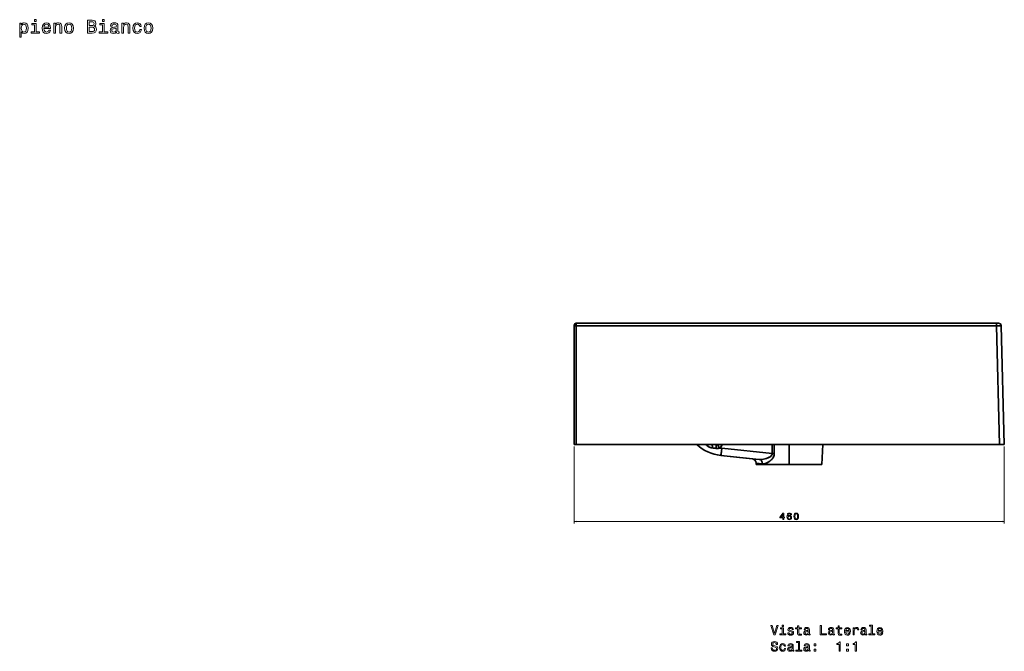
# Model space of a CAD drawing. Extents: x 90 to 2240, y -1 to 1705.
# Tile 4 of 4: x 1186 to 2240, y 1029 to 1705. Entities that reach past the tile are written whole.
import ezdxf

# ---------------------------------------------------------------- set-up
doc = ezdxf.new("R2010")
doc.units = 0

msp = doc.modelspace()

# ---------------------------------------------------------------- linework, layer by layer
at = {"color": 7, "lineweight": 35, "ltscale": 0.024347}
for p, q in [((1780.1, 1378.3), (1780.1, 1377.3)), ((1780.1, 1377.3), (1780.1, 1378.3))]:
    msp.add_line(p, q, dxfattribs=at)
at = {"color": 7, "lineweight": 35}
for p, q in [((1780.1, 1377.3), (1780.1, 1250.3)), ((1780.1, 1377.3), (1780.1, 1250.3)), ((2232.2, 1380.3), (1782.1, 1380.3)), ((1782.1, 1380.3), (2232.2, 1380.3)), ((2232.2, 1377.4), (1782.1, 1377.4)), ((1782.1, 1250.3), (1782.1, 1377.4)), ((1782.1, 1377.4), (2232.2, 1377.4)), ((1782.1, 1250.3), (1782.1, 1377.4)), ((2232.2, 1377.4), (2235.5, 1250.3)), ((2232.2, 1377.4), (2235.5, 1250.3)), ((2237.2, 1377.4), (2240.5, 1250.3)), ((2237.2, 1377.4), (2240.5, 1250.3)), ((2240.5, 1250.3), (2237.2, 1377.4)), ((2240.5, 1250.3), (2237.2, 1377.4)), ((1782.1, 1250.3), (2235.5, 1250.3)), ((2235.5, 1250.3), (1782.1, 1250.3)), ((1911.3, 1250.3), (1782.1, 1250.3)), ((1804.1, 1250.3), (1911.3, 1250.3)), ((2215.5, 1250.3), (1804.1, 1250.3)), ((1816.1, 1250.3), (2198.5, 1250.3)), ((1816.1, 1250.3), (2198.5, 1250.3)), ((1911.3, 1250.3), (1816.1, 1250.3)), ((1911.3, 1250.3), (1825.1, 1250.3)), ((1825.1, 1250.3), (1911.3, 1250.3)), ((1912.6, 1250.3), (1825.1, 1250.3)), ((1825.1, 1250.3), (1912.6, 1250.3)), ((1912.7, 1250.3), (1825.1, 1250.3)), ((1825.1, 1250.3), (1911.3, 1250.3)), ((1992, 1240.6), (1937.9, 1246.3)), ((1937.9, 1246.3), (1992, 1240.6)), ((1972.6, 1250.3), (1948.7, 1250.3)), ((2079, 1250.3), (2007.6, 1250.3)), ((2010.1, 1228.8), (2010.1, 1250.3)), ((2010.1, 1228.8), (2010.1, 1250.3)), ((2035.4, 1250.3), (2095.3, 1250.3)), ((2098.6, 1250.3), (2036.6, 1250.3)), ((2041.9, 1250.3), (2206.6, 1250.3)), ((2046.2, 1250.3), (2045.2, 1228.8)), ((2046.2, 1250.3), (2045.2, 1228.8)), ((2046.2, 1250.3), (2079, 1250.3)), ((2095.3, 1250.3), (2046.2, 1250.3)), ((2046.2, 1250.3), (2098.6, 1250.3)), ((2206.6, 1250.3), (2046.2, 1250.3)), ((2046.2, 1250.3), (2177.8, 1250.3)), ((2046.2, 1250.3), (2215.5, 1250.3)), ((2235.5, 1250.3), (2046.2, 1250.3)), ((2198.5, 1250.3), (2046.2, 1250.3)), ((2192.2, 1250.3), (2098.8, 1250.3)), ((2098.8, 1250.3), (2192.2, 1250.3)), ((2202.8, 1250.3), (2114.8, 1250.3)), ((2114.8, 1250.3), (2202.8, 1250.3)), ((2115, 1250.3), (2172.6, 1250.3)), ((2172.6, 1250.3), (2115, 1250.3)), ((2115.5, 1250.3), (2181.6, 1250.3)), ((2181.6, 1250.3), (2115.5, 1250.3)), ((2172.6, 1250.3), (2209.2, 1250.3)), ((2172.6, 1250.3), (2209.2, 1250.3)), ((2177.8, 1250.3), (2209.2, 1250.3)), ((2179.3, 1250.3), (2209.2, 1250.3)), ((2181.6, 1250.3), (2209.2, 1250.3)), ((2181.6, 1250.3), (2209.2, 1250.3)), ((1937, 1238.7), (1978, 1234.4)), ((1978, 1234.4), (1937, 1238.7)), ((1970.4, 1235.2), (1937, 1238.7)), ((2010.1, 1228.8), (1974.9, 1228.8)), ((2010.1, 1228.8), (1974.9, 1228.8)), ((2010.1, 1228.8), (1974.9, 1228.8)), ((1987.1, 1228.8), (2010.1, 1228.8)), ((2010.1, 1228.8), (1987.1, 1228.8)), ((2010.1, 1228.8), (1987.1, 1228.8)), ((2010.1, 1228.8), (2045.2, 1228.8)), ((2045.2, 1228.8), (2010.1, 1228.8)), ((2010.1, 1228.8), (2045.2, 1228.8)), ((2033.1, 1228.8), (2010.1, 1228.8)), ((2033.1, 1228.8), (2010.1, 1228.8))]:
    msp.add_line(p, q, dxfattribs=at)
at = {"color": 7, "lineweight": 35, "ltscale": 0.073038}
for p, q in [((1782.1, 1377.4), (1782.1, 1380.3)), ((1782.1, 1377.4), (1782.1, 1380.3)), ((2232.2, 1380.3), (2232.2, 1377.4)), ((2232.2, 1380.3), (2232.2, 1377.4))]:
    msp.add_line(p, q, dxfattribs=at)
at = {"color": 7, "lineweight": 35, "ltscale": 0.049982}
for p, q in [((2234.2, 1380.3), (2232.2, 1380.3)), ((2232.2, 1380.3), (2234.2, 1380.3))]:
    msp.add_line(p, q, dxfattribs=at)
at = {"color": 7, "lineweight": 35, "ltscale": 0.05}
for p, q in [((1780.1, 1250.3), (1782.1, 1250.3)), ((1782.1, 1250.3), (1780.1, 1250.3)), ((1780.1, 1250.3), (1782.1, 1250.3))]:
    msp.add_line(p, q, dxfattribs=at)
at = {"color": 7, "lineweight": 13}
for p, q in [((1780.1, 1248.3), (1780.1, 1165.9)), ((2240.5, 1248.3), (2240.5, 1165.9)), ((1780.1, 1167.9), (2240.5, 1167.9))]:
    msp.add_line(p, q, dxfattribs=at)
at = {"color": 7, "lineweight": 35, "ltscale": 0.448605}
msp.add_line((1804.1, 1250.3), (1786.1, 1250.3), dxfattribs=at)
msp.add_line((1804.1, 1250.3), (1786.1, 1250.3), dxfattribs=at)
at = {"color": 7, "lineweight": 35, "ltscale": 0.000259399}
msp.add_line((1786.1, 1250.3), (1786.1, 1250.3), dxfattribs=at)
at = {"color": 7, "lineweight": 35, "ltscale": 0.301395}
for p, q in [((1816.1, 1250.3), (1804, 1250.3)), ((1804, 1250.3), (1816.1, 1250.3)), ((1804, 1250.3), (1816.1, 1250.3))]:
    msp.add_line(p, q, dxfattribs=at)
at = {"color": 7, "lineweight": 35, "ltscale": 0.000289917}
msp.add_line((1804, 1250.3), (1804, 1250.3), dxfattribs=at)
at = {"color": 7, "lineweight": 35, "ltscale": 0.001621}
msp.add_line((1804, 1250.3), (1804, 1250.3), dxfattribs=at)
at = {"color": 7, "lineweight": 35, "ltscale": 0.447745}
for p, q in [((1825.1, 1250.3), (1807.2, 1250.3)), ((1807.2, 1250.3), (1825.1, 1250.3)), ((1825.1, 1250.3), (1807.2, 1250.3)), ((1807.2, 1250.3), (1825.1, 1250.3))]:
    msp.add_line(p, q, dxfattribs=at)
at = {"color": 7, "lineweight": 35, "ltscale": 0.447336}
msp.add_line((1807.2, 1250.3), (1825.1, 1250.3), dxfattribs=at)
msp.add_line((1807.2, 1250.3), (1825.1, 1250.3), dxfattribs=at)
at = {"color": 7, "lineweight": 35, "ltscale": 0.37312}
for p, q in [((1912.6, 1250.3), (1927.6, 1250.3)), ((1927.6, 1250.3), (1912.6, 1250.3))]:
    msp.add_line(p, q, dxfattribs=at)
at = {"color": 7, "lineweight": 35, "ltscale": 0.372778}
msp.add_line((1912.7, 1250.3), (1927.6, 1250.3), dxfattribs=at)
at = {"color": 7, "lineweight": 35, "ltscale": 0.106381}
msp.add_line((1931.8, 1250.3), (1927.6, 1250.3), dxfattribs=at)
at = {"color": 7, "lineweight": 35, "ltscale": 0.422482}
for p, q in [((1931.8, 1250.3), (1948.7, 1250.3)), ((1972.6, 1250.3), (1989.5, 1250.3)), ((1990.7, 1250.3), (2007.6, 1250.3))]:
    msp.add_line(p, q, dxfattribs=at)
at = {"color": 7, "lineweight": 35, "ltscale": 0.002551}
for p, q in [((1989.6, 1250.3), (1989.5, 1250.3)), ((1990.7, 1250.3), (1990.6, 1250.3)), ((2098.7, 1250.3), (2098.8, 1250.3)), ((2098.7, 1250.3), (2098.8, 1250.3))]:
    msp.add_line(p, q, dxfattribs=at)
at = {"color": 7, "lineweight": 35, "ltscale": 0.025}
msp.add_line((1990.6, 1250.3), (1989.6, 1250.3), dxfattribs=at)
at = {"color": 7, "lineweight": 35, "ltscale": 0.242392}
msp.add_line((1991.9, 1250.3), (1992, 1240.6), dxfattribs=at)
at = {"color": 7, "lineweight": 35, "ltscale": 0.242395}
for p, q in [((1992, 1240.6), (1991.9, 1250.3)), ((1994.1, 1250.3), (1994.2, 1240.6)), ((1994.1, 1250.3), (1994.2, 1240.6))]:
    msp.add_line(p, q, dxfattribs=at)
at = {"color": 7, "lineweight": 35, "ltscale": 0.001929}
msp.add_line((2035.5, 1250.3), (2035.4, 1250.3), dxfattribs=at)
at = {"color": 7, "lineweight": 35, "ltscale": 0.000689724}
msp.add_line((2035.4, 1250.3), (2035.4, 1250.3), dxfattribs=at)
at = {"color": 7, "lineweight": 35, "ltscale": 0.000686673}
msp.add_line((2035.4, 1250.3), (2035.4, 1250.3), dxfattribs=at)
at = {"color": 7, "lineweight": 35, "ltscale": 0.024246}
msp.add_line((2036.5, 1250.3), (2035.5, 1250.3), dxfattribs=at)
at = {"color": 7, "lineweight": 35, "ltscale": 0.003098}
msp.add_line((2036.6, 1250.3), (2036.5, 1250.3), dxfattribs=at)
at = {"color": 7, "lineweight": 35, "ltscale": 0.000500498}
msp.add_line((2041.8, 1250.3), (2041.9, 1250.3), dxfattribs=at)
at = {"color": 7, "lineweight": 35, "ltscale": 0.000384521}
msp.add_line((2041.9, 1250.3), (2041.9, 1250.3), dxfattribs=at)
at = {"color": 7, "lineweight": 35, "ltscale": 0.000357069}
msp.add_line((2041.9, 1250.3), (2041.9, 1250.3), dxfattribs=at)
at = {"color": 7, "lineweight": 35, "ltscale": 0.421393}
msp.add_line((2079, 1250.3), (2095.8, 1250.3), dxfattribs=at)
msp.add_line((2079, 1250.3), (2095.8, 1250.3), dxfattribs=at)
at = {"color": 7, "lineweight": 35, "ltscale": 0.000177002}
msp.add_line((2095.8, 1250.3), (2095.8, 1250.3), dxfattribs=at)
at = {"color": 7, "lineweight": 35, "ltscale": 0.000201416}
msp.add_line((2095.8, 1250.3), (2095.8, 1250.3), dxfattribs=at)
at = {"color": 7, "lineweight": 35, "ltscale": 0.410925}
msp.add_line((2098.6, 1250.3), (2115, 1250.3), dxfattribs=at)
msp.add_line((2098.6, 1250.3), (2115, 1250.3), dxfattribs=at)
at = {"color": 7, "lineweight": 35, "ltscale": 0.000671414}
msp.add_line((2098.6, 1250.3), (2098.6, 1250.3), dxfattribs=at)
at = {"color": 7, "lineweight": 35, "ltscale": 0.000579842}
msp.add_line((2098.6, 1250.3), (2098.7, 1250.3), dxfattribs=at)
msp.add_line((2098.6, 1250.3), (2098.7, 1250.3), dxfattribs=at)
at = {"color": 7, "lineweight": 35, "ltscale": 0.000958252}
msp.add_line((2114.7, 1250.3), (2114.8, 1250.3), dxfattribs=at)
msp.add_line((2114.7, 1250.3), (2114.8, 1250.3), dxfattribs=at)
at = {"color": 7, "lineweight": 35, "ltscale": 0.00020752}
msp.add_line((2114.7, 1250.3), (2114.8, 1250.3), dxfattribs=at)
at = {"color": 7, "lineweight": 35, "ltscale": 0.000390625}
msp.add_line((2114.7, 1250.3), (2114.7, 1250.3), dxfattribs=at)
at = {"color": 7, "lineweight": 35, "ltscale": 0.000274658}
msp.add_line((2114.7, 1250.3), (2114.8, 1250.3), dxfattribs=at)
at = {"color": 7, "lineweight": 35, "ltscale": 0.000482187}
msp.add_line((2114.7, 1250.3), (2114.7, 1250.3), dxfattribs=at)
at = {"color": 7, "lineweight": 35, "ltscale": 0.015588}
for p, q in [((2114.8, 1250.3), (2115.4, 1250.3)), ((2115.4, 1250.3), (2114.8, 1250.3))]:
    msp.add_line(p, q, dxfattribs=at)
at = {"color": 7, "lineweight": 35, "ltscale": 0.003589}
msp.add_line((2115.5, 1250.3), (2115.4, 1250.3), dxfattribs=at)
msp.add_line((2115.5, 1250.3), (2115.4, 1250.3), dxfattribs=at)
at = {"color": 7, "lineweight": 35, "ltscale": 0.000463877}
msp.add_line((2115.4, 1250.3), (2115.4, 1250.3), dxfattribs=at)
at = {"color": 7, "lineweight": 35, "ltscale": 0.000408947}
msp.add_line((2177.8, 1250.3), (2177.8, 1250.3), dxfattribs=at)
at = {"color": 7, "lineweight": 35, "ltscale": 0.42605}
msp.add_line((2209.2, 1250.3), (2192.2, 1250.3), dxfattribs=at)
msp.add_line((2209.2, 1250.3), (2192.2, 1250.3), dxfattribs=at)
at = {"color": 7, "lineweight": 35, "ltscale": 0.426392}
for p, q in [((2215.5, 1250.3), (2198.5, 1250.3)), ((2198.5, 1250.3), (2215.5, 1250.3)), ((2198.5, 1250.3), (2215.5, 1250.3))]:
    msp.add_line(p, q, dxfattribs=at)
at = {"color": 7, "lineweight": 35, "ltscale": 0.161401}
msp.add_line((2209.2, 1250.3), (2202.8, 1250.3), dxfattribs=at)
msp.add_line((2209.2, 1250.3), (2202.8, 1250.3), dxfattribs=at)
at = {"color": 7, "lineweight": 35, "ltscale": 0.000164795}
msp.add_line((2202.8, 1250.3), (2202.8, 1250.3), dxfattribs=at)
at = {"color": 7, "lineweight": 35, "ltscale": 0.000311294}
msp.add_line((2202.8, 1250.3), (2202.8, 1250.3), dxfattribs=at)
at = {"color": 7, "lineweight": 35, "ltscale": 0.06604}
msp.add_line((2209.2, 1250.3), (2206.6, 1250.3), dxfattribs=at)
msp.add_line((2209.2, 1250.3), (2206.6, 1250.3), dxfattribs=at)
at = {"color": 7, "lineweight": 35, "ltscale": 0.0003479}
msp.add_line((2206.6, 1250.3), (2206.6, 1250.3), dxfattribs=at)
at = {"color": 7, "lineweight": 35, "ltscale": 0.000335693}
msp.add_line((2209.2, 1250.3), (2209.2, 1250.3), dxfattribs=at)
at = {"color": 7, "lineweight": 35, "ltscale": 0.000341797}
msp.add_line((2215.5, 1250.3), (2215.6, 1250.3), dxfattribs=at)
at = {"color": 7, "lineweight": 35, "ltscale": 0.448608}
msp.add_line((2233.4, 1250.3), (2215.5, 1250.3), dxfattribs=at)
msp.add_line((2233.4, 1250.3), (2215.5, 1250.3), dxfattribs=at)
at = {"color": 7, "lineweight": 35, "ltscale": 0.001624}
msp.add_line((2215.5, 1250.3), (2215.6, 1250.3), dxfattribs=at)
at = {"color": 7, "lineweight": 35, "ltscale": 0.000262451}
msp.add_line((2233.4, 1250.3), (2233.4, 1250.3), dxfattribs=at)
at = {"color": 7, "lineweight": 35, "ltscale": 0.124957}
for p, q in [((2235.5, 1250.3), (2240.5, 1250.3)), ((2240.5, 1250.3), (2235.5, 1250.3)), ((2235.5, 1250.3), (2240.5, 1250.3))]:
    msp.add_line(p, q, dxfattribs=at)
at = {"color": 7, "lineweight": 35, "ltscale": 0.191506}
msp.add_line((1970.4, 1235.2), (1978, 1234.4), dxfattribs=at)
msp.add_line((1970.4, 1235.2), (1978, 1234.4), dxfattribs=at)
at = {"color": 7, "lineweight": 35, "ltscale": 0.168085}
for p, q in [((1974.9, 1230.4), (1981.5, 1229.6)), ((1981.5, 1229.6), (1974.9, 1230.4))]:
    msp.add_line(p, q, dxfattribs=at)
at = {"color": 7, "lineweight": 35, "ltscale": 0.040716}
msp.add_line((1974.9, 1230.4), (1974.9, 1228.8), dxfattribs=at)
msp.add_line((1974.9, 1230.4), (1974.9, 1228.8), dxfattribs=at)
at = {"color": 7, "lineweight": 13}
for points in [[(1188.1, 1700), (1188.1, 1701.7), (1186.4, 1701.7), (1186.4, 1686.7), (1188.1, 1686.7), (1188.1, 1692.5), (1188.8, 1691.6), (1189.5, 1691), (1191.2, 1690.5), (1192.9, 1690.9), (1194.3, 1692), (1195.1, 1693.8), (1195.4, 1696.3), (1195.1, 1698.7), (1194.3, 1700.6), (1192.9, 1701.7), (1191.2, 1702.1), (1190.3, 1702), (1189.4, 1701.6), (1188.7, 1700.9)], [(1190.9, 1692.1), (1189.7, 1692.4), (1188.9, 1693.2), (1188.3, 1694.5), (1188.1, 1696.3), (1188.3, 1698.1), (1188.9, 1699.4), (1189.7, 1700.2), (1190.9, 1700.5), (1192, 1700.2), (1192.9, 1699.4), (1193.4, 1698.1), (1193.6, 1696.3), (1193.4, 1694.5), (1192.9, 1693.2), (1192, 1692.4)], [(1204, 1692.4), (1204, 1701.4), (1199.5, 1701.4), (1199.5, 1699.8), (1202.2, 1699.8), (1202.2, 1692.4), (1198.6, 1692.4), (1198.6, 1690.9), (1207.7, 1690.9), (1207.7, 1692.4)], [(1204.1, 1705.4), (1202.2, 1705.4), (1202.2, 1703.3), (1204.1, 1703.3)], [(1212.3, 1695.8), (1219.4, 1695.8), (1219.4, 1696.6), (1219.1, 1698.9), (1218.2, 1700.7), (1216.8, 1701.7), (1214.9, 1702.1), (1213.1, 1701.7), (1211.7, 1700.6), (1210.8, 1698.7), (1210.4, 1696.3), (1210.7, 1693.8), (1211.6, 1692), (1213, 1690.9), (1214.9, 1690.5), (1216.4, 1690.8), (1217.7, 1691.4), (1218.7, 1692.5), (1219.2, 1694), (1217.5, 1694), (1217.1, 1693.2), (1216.6, 1692.6), (1215.1, 1692.1), (1213.9, 1692.3), (1213.1, 1693), (1212.5, 1694.2), (1212.3, 1695.7)], [(1212.3, 1697.3), (1212.5, 1698.7), (1213.1, 1699.7), (1213.9, 1700.3), (1215, 1700.5), (1216, 1700.3), (1216.9, 1699.7), (1217.4, 1698.7), (1217.6, 1697.3)], [(1222.9, 1690.9), (1224.7, 1690.9), (1224.7, 1697.1), (1224.8, 1698.6), (1225.4, 1699.6), (1226.3, 1700.3), (1227.5, 1700.5), (1228.5, 1700.3), (1229.1, 1699.8), (1229.4, 1698.8), (1229.5, 1697.6), (1229.5, 1690.9), (1231.3, 1690.9), (1231.3, 1698), (1231.2, 1699.4), (1230.9, 1700.6), (1229.7, 1701.7), (1227.8, 1702.1), (1226.8, 1702), (1225.9, 1701.6), (1225.2, 1700.9), (1224.6, 1700.1), (1224.6, 1701.7), (1222.9, 1701.7)], [(1234.5, 1696.3), (1234.8, 1693.8), (1235.8, 1692), (1237.2, 1690.9), (1239.2, 1690.5), (1241.2, 1690.9), (1242.6, 1692), (1243.6, 1693.8), (1243.9, 1696.3), (1243.6, 1698.7), (1242.6, 1700.6), (1241.2, 1701.7), (1239.2, 1702.1), (1237.2, 1701.7), (1235.8, 1700.6), (1234.8, 1698.7)], [(1236.3, 1696.3), (1236.5, 1698.1), (1237.1, 1699.4), (1238, 1700.2), (1239.2, 1700.5), (1240.4, 1700.2), (1241.3, 1699.5), (1241.9, 1698.1), (1242.1, 1696.3), (1241.9, 1694.5), (1241.3, 1693.1), (1240.4, 1692.3), (1239.2, 1692.1), (1238, 1692.3), (1237.1, 1693.1), (1236.5, 1694.5)], [(1266, 1698.4), (1267.4, 1699.6), (1267.8, 1700.4), (1267.9, 1701.4), (1267.6, 1702.9), (1266.9, 1704), (1265.6, 1704.6), (1263.8, 1704.9), (1258.8, 1704.9), (1258.8, 1690.9), (1264.1, 1690.9), (1266, 1691.2), (1267.4, 1692), (1268.2, 1693.3), (1268.5, 1695.1), (1268.4, 1696.3), (1267.9, 1697.3), (1267.1, 1698)], [(1263.4, 1699.1), (1260.7, 1699.1), (1260.7, 1703.2), (1263.6, 1703.2), (1264.7, 1703.1), (1265.4, 1702.7), (1265.9, 1702.1), (1266.1, 1701.2), (1265.9, 1700.2), (1265.4, 1699.6), (1264.6, 1699.2)], [(1263.9, 1692.6), (1260.7, 1692.6), (1260.7, 1697.4), (1263.7, 1697.4), (1265, 1697.2), (1265.9, 1696.8), (1266.4, 1696.1), (1266.6, 1695), (1266.4, 1693.9), (1265.9, 1693.2), (1265.1, 1692.7)], [(1276.9, 1692.4), (1276.9, 1701.4), (1272.3, 1701.4), (1272.3, 1699.8), (1275.1, 1699.8), (1275.1, 1692.4), (1271.5, 1692.4), (1271.5, 1690.9), (1280.6, 1690.9), (1280.6, 1692.4)], [(1276.9, 1705.4), (1275.1, 1705.4), (1275.1, 1703.3), (1276.9, 1703.3)], [(1290, 1692.3), (1290, 1692.2), (1290.1, 1691.5), (1290.4, 1691.1), (1291.7, 1690.7), (1292.7, 1690.8), (1292.7, 1692.2), (1292.3, 1692.2), (1291.7, 1692.4), (1291.6, 1693.2), (1291.6, 1698.8), (1291.4, 1700.3), (1290.7, 1701.3), (1289.4, 1701.9), (1287.7, 1702.1), (1286, 1701.9), (1284.8, 1701.2), (1284, 1700.1), (1283.7, 1698.7), (1283.7, 1698.6), (1285.3, 1698.6), (1285.4, 1699.4), (1285.9, 1700), (1286.6, 1700.4), (1287.6, 1700.5), (1288.6, 1700.4), (1289.3, 1700.1), (1289.8, 1699.6), (1289.9, 1698.9), (1289.8, 1698), (1289.5, 1697.6), (1288.7, 1697.4), (1287.2, 1697.2), (1285.4, 1696.9), (1284.2, 1696.2), (1283.5, 1695.2), (1283.3, 1693.7), (1283.5, 1692.4), (1284.1, 1691.4), (1285.1, 1690.8), (1286.5, 1690.6), (1288.4, 1691)], [(1295.7, 1690.9), (1297.5, 1690.9), (1297.5, 1697.1), (1297.7, 1698.6), (1298.3, 1699.6), (1299.2, 1700.3), (1300.4, 1700.5), (1301.4, 1700.3), (1302, 1699.8), (1302.3, 1698.8), (1302.4, 1697.6), (1302.4, 1690.9), (1304.2, 1690.9), (1304.2, 1698), (1304.1, 1699.4), (1303.7, 1700.6), (1302.5, 1701.7), (1300.7, 1702.1), (1299.6, 1702), (1298.8, 1701.6), (1298, 1700.9), (1297.4, 1700.1), (1297.4, 1701.7), (1295.7, 1701.7)], [(1314.8, 1698.1), (1316.5, 1698.1), (1316.2, 1699.7), (1315.3, 1701), (1314, 1701.8), (1312.2, 1702.1), (1310.3, 1701.7), (1308.8, 1700.6), (1307.9, 1698.7), (1307.6, 1696.3), (1307.9, 1693.8), (1308.8, 1692), (1310.2, 1690.9), (1312.2, 1690.5), (1313.9, 1690.8), (1315.2, 1691.6), (1316.2, 1693), (1316.6, 1694.8), (1314.9, 1694.8), (1314.6, 1693.6), (1314, 1692.8), (1313.2, 1692.3), (1312.2, 1692.1), (1311, 1692.4), (1310.1, 1693.2), (1309.5, 1694.5), (1309.4, 1696.3), (1309.5, 1698.1), (1310.1, 1699.5), (1311, 1700.3), (1312.2, 1700.5), (1313.3, 1700.4), (1314, 1699.9), (1314.6, 1699.1)], [(1319.5, 1696.3), (1319.8, 1693.8), (1320.8, 1692), (1322.2, 1690.9), (1324.2, 1690.5), (1326.2, 1690.9), (1327.6, 1692), (1328.6, 1693.8), (1328.9, 1696.3), (1328.6, 1698.7), (1327.6, 1700.6), (1326.2, 1701.7), (1324.2, 1702.1), (1322.2, 1701.7), (1320.8, 1700.6), (1319.8, 1698.7)], [(1321.3, 1696.3), (1321.5, 1698.1), (1322.1, 1699.4), (1323, 1700.2), (1324.2, 1700.5), (1325.4, 1700.2), (1326.3, 1699.5), (1326.9, 1698.1), (1327.1, 1696.3), (1326.9, 1694.5), (1326.3, 1693.1), (1325.4, 1692.3), (1324.2, 1692.1), (1323, 1692.3), (1322.1, 1693.1), (1321.5, 1694.5)], [(1289.8, 1694.7), (1289.6, 1693.6), (1289, 1692.8), (1288, 1692.3), (1286.8, 1692.1), (1286, 1692.2), (1285.5, 1692.5), (1285.1, 1693.1), (1285, 1693.9), (1285.1, 1694.6), (1285.4, 1695.1), (1286.7, 1695.7), (1288.4, 1695.9), (1289.8, 1696.4)], [(2003.4, 1169.9), (2004.3, 1169.9), (2004.3, 1171.7), (2005.3, 1171.7), (2005.3, 1172.5), (2004.3, 1172.5), (2004.3, 1176.8), (2003.4, 1176.8), (2000.3, 1172.6), (2000.3, 1171.7), (2003.4, 1171.7)], [(2001.1, 1172.5), (2003.4, 1175.6), (2003.4, 1172.5)], [(2012.7, 1175), (2012.5, 1175.9), (2012.1, 1176.5), (2011.4, 1176.8), (2010.5, 1177), (2009.9, 1176.9), (2009.4, 1176.7), (2008.9, 1176.4), (2008.5, 1176), (2008.2, 1175.4), (2008, 1174.7), (2007.9, 1173.9), (2007.8, 1173), (2008, 1171.6), (2008.5, 1170.6), (2009.3, 1169.9), (2010.4, 1169.7), (2011.4, 1169.9), (2012.1, 1170.4), (2012.6, 1171.1), (2012.8, 1172.1), (2012.6, 1173), (2012.1, 1173.8), (2011.4, 1174.2), (2010.5, 1174.4), (2009.6, 1174.2), (2008.8, 1173.6), (2009, 1174.7), (2009.3, 1175.5), (2009.8, 1176), (2010.5, 1176.2), (2011, 1176.1), (2011.4, 1175.9), (2011.6, 1175.5), (2011.8, 1175)], [(2011.8, 1172.1), (2011.7, 1171.4), (2011.4, 1170.9), (2010.9, 1170.6), (2010.4, 1170.5), (2009.8, 1170.6), (2009.3, 1170.9), (2009, 1171.4), (2008.9, 1172.1), (2009, 1172.7), (2009.3, 1173.2), (2009.8, 1173.5), (2010.4, 1173.6), (2011, 1173.5), (2011.4, 1173.2), (2011.7, 1172.7)], [(2015.3, 1173.3), (2015.5, 1171.8), (2015.9, 1170.6), (2016.7, 1169.9), (2017.8, 1169.7), (2018.8, 1169.9), (2019.5, 1170.6), (2020, 1171.8), (2020.2, 1173.3), (2020, 1174.9), (2019.8, 1175.5), (2019.5, 1176.1), (2018.8, 1176.7), (2017.8, 1177), (2016.7, 1176.7), (2015.9, 1176.1), (2015.5, 1174.9)], [(2016.3, 1173.3), (2016.4, 1174.6), (2016.6, 1175.4), (2017.1, 1176), (2017.8, 1176.1), (2018.4, 1176), (2018.9, 1175.4), (2019.1, 1174.6), (2019.2, 1173.3), (2019.1, 1172.1), (2018.9, 1171.2), (2018.4, 1170.7), (2017.8, 1170.6), (2017.1, 1170.7), (2016.6, 1171.2), (2016.4, 1172.1)], [(1996.9, 1056.4), (1994.4, 1047.9), (1991.8, 1056.4), (1990.5, 1056.4), (1993.7, 1046.4), (1995.1, 1046.4), (1998.3, 1056.4)], [(2004, 1056.8), (2002.7, 1056.8), (2002.7, 1055.3), (2004, 1055.3)], [(2012.6, 1050.9), (2011.3, 1051.2), (2010.4, 1051.6), (2010.1, 1052.2), (2010.2, 1052.7), (2010.5, 1053.1), (2011, 1053.3), (2011.7, 1053.4), (2012.4, 1053.3), (2012.9, 1053), (2013.3, 1052.6), (2013.4, 1052.1), (2014.7, 1052.1), (2014.7, 1052.1), (2014.4, 1053.1), (2013.9, 1053.8), (2012.9, 1054.3), (2011.7, 1054.4), (2010.5, 1054.3), (2009.6, 1053.8), (2009, 1053.1), (2008.9, 1052.2), (2009, 1051.3), (2009.4, 1050.7), (2010.1, 1050.3), (2011, 1050), (2012.4, 1049.6), (2013.3, 1049.3), (2013.5, 1049), (2013.6, 1048.6), (2013.5, 1048), (2013.1, 1047.6), (2012.6, 1047.4), (2011.8, 1047.3), (2011, 1047.4), (2010.5, 1047.7), (2010.1, 1048.2), (2009.9, 1048.8), (2008.7, 1048.8), (2008.9, 1047.7), (2009.5, 1046.8), (2010.4, 1046.3), (2011.7, 1046.2), (2013.1, 1046.3), (2014.1, 1046.8), (2014.7, 1047.7), (2014.9, 1048.7), (2014.7, 1049.6), (2014.3, 1050.2), (2013.6, 1050.6)], [(2019.2, 1052.8), (2019.2, 1049), (2019.2, 1047.7), (2019.6, 1046.8), (2020.5, 1046.3), (2021.8, 1046.2), (2023.3, 1046.2), (2023.3, 1047.3), (2022.2, 1047.2), (2021.2, 1047.4), (2020.7, 1047.7), (2020.5, 1048.3), (2020.4, 1049.2), (2020.4, 1052.8), (2023.3, 1052.8), (2023.3, 1053.9), (2020.4, 1053.9), (2020.4, 1056.2), (2019.2, 1056.2), (2019.2, 1053.9), (2017, 1053.9), (2017, 1052.8)], [(2030.7, 1047.4), (2030.7, 1047.4), (2030.8, 1046.9), (2031, 1046.6), (2031.9, 1046.3), (2032.6, 1046.4), (2032.6, 1047.4), (2032.3, 1047.3), (2031.9, 1047.5), (2031.9, 1048.1), (2031.9, 1052.1), (2031.7, 1053.1), (2031.2, 1053.9), (2030.3, 1054.3), (2029.1, 1054.4), (2027.8, 1054.3), (2027, 1053.8), (2026.4, 1053), (2026.2, 1052), (2026.2, 1051.9), (2027.3, 1051.9), (2027.4, 1052.5), (2027.8, 1053), (2028.3, 1053.2), (2029, 1053.3), (2029.7, 1053.2), (2030.2, 1053), (2030.5, 1052.7), (2030.6, 1052.1), (2030.6, 1051.5), (2030.3, 1051.2), (2029.8, 1051.1), (2028.7, 1051), (2027.4, 1050.7), (2026.6, 1050.2), (2026, 1049.5), (2025.9, 1048.5), (2026, 1047.5), (2026.5, 1046.8), (2027.2, 1046.4), (2028.2, 1046.2), (2029.5, 1046.5)], [(2043.5, 1046.4), (2050, 1046.4), (2050, 1047.6), (2044.9, 1047.6), (2044.9, 1056.4), (2043.5, 1056.4)], [(2056.8, 1047.4), (2056.8, 1047.4), (2056.8, 1046.9), (2057, 1046.6), (2057.9, 1046.3), (2058.7, 1046.4), (2058.7, 1047.4), (2058.3, 1047.3), (2057.9, 1047.5), (2057.9, 1048.1), (2057.9, 1052.1), (2057.7, 1053.1), (2057.2, 1053.9), (2056.3, 1054.3), (2055.1, 1054.4), (2053.9, 1054.3), (2053, 1053.8), (2052.4, 1053), (2052.2, 1052), (2052.2, 1051.9), (2053.4, 1051.9), (2053.5, 1052.5), (2053.8, 1053), (2054.3, 1053.2), (2055, 1053.3), (2055.7, 1053.2), (2056.2, 1053), (2056.5, 1052.7), (2056.6, 1052.1), (2056.6, 1051.5), (2056.4, 1051.2), (2055.8, 1051.1), (2054.7, 1051), (2053.5, 1050.7), (2052.6, 1050.2), (2052.1, 1049.5), (2051.9, 1048.5), (2052.1, 1047.5), (2052.5, 1046.8), (2053.2, 1046.4), (2054.2, 1046.2), (2055.6, 1046.5)], [(2062.5, 1052.8), (2062.5, 1049), (2062.6, 1047.7), (2063, 1046.8), (2063.8, 1046.3), (2065.2, 1046.2), (2066.7, 1046.2), (2066.7, 1047.3), (2065.6, 1047.2), (2064.6, 1047.4), (2064.1, 1047.7), (2063.8, 1048.3), (2063.8, 1049.2), (2063.8, 1052.8), (2066.7, 1052.8), (2066.7, 1053.9), (2063.8, 1053.9), (2063.8, 1056.2), (2062.5, 1056.2), (2062.5, 1053.9), (2060.3, 1053.9), (2060.3, 1052.8)], [(2070.6, 1049.9), (2075.7, 1049.9), (2075.7, 1050.5), (2075.5, 1052.2), (2074.8, 1053.4), (2073.8, 1054.2), (2072.5, 1054.4), (2071.2, 1054.2), (2070.2, 1053.3), (2069.5, 1052), (2069.3, 1050.3), (2069.5, 1048.5), (2070.2, 1047.2), (2071.1, 1046.4), (2072.4, 1046.2), (2073.6, 1046.3), (2074.5, 1046.8), (2075.2, 1047.6), (2075.6, 1048.6), (2074.3, 1048.6), (2074, 1048.1), (2073.7, 1047.6), (2072.6, 1047.3), (2071.8, 1047.5), (2071.2, 1048), (2070.8, 1048.8), (2070.6, 1049.9)], [(2078.7, 1046.4), (2079.9, 1046.4), (2079.9, 1050.9), (2080, 1051.9), (2080.4, 1052.7), (2081.1, 1053.1), (2081.9, 1053.3), (2082.6, 1053.2), (2083, 1052.9), (2083.3, 1052.4), (2083.4, 1051.8), (2084.7, 1051.8), (2084.5, 1052.9), (2084.1, 1053.8), (2083.3, 1054.3), (2082.2, 1054.4), (2081.4, 1054.3), (2080.8, 1054), (2080.3, 1053.5), (2079.8, 1052.9), (2079.8, 1054.2), (2078.7, 1054.2)], [(2091.4, 1047.4), (2091.4, 1047.4), (2091.5, 1046.9), (2091.7, 1046.6), (2092.6, 1046.3), (2093.3, 1046.4), (2093.3, 1047.4), (2093, 1047.3), (2092.6, 1047.5), (2092.6, 1048.1), (2092.6, 1052.1), (2092.4, 1053.1), (2091.9, 1053.9), (2091, 1054.3), (2089.8, 1054.4), (2088.6, 1054.3), (2087.7, 1053.8), (2087.1, 1053), (2086.9, 1052), (2086.9, 1051.9), (2088.1, 1051.9), (2088.2, 1052.5), (2088.5, 1053), (2089, 1053.2), (2089.7, 1053.3), (2090.4, 1053.2), (2090.9, 1053), (2091.2, 1052.7), (2091.3, 1052.1), (2091.3, 1051.5), (2091.1, 1051.2), (2090.5, 1051.1), (2089.4, 1051), (2088.2, 1050.7), (2087.3, 1050.2), (2086.8, 1049.5), (2086.6, 1048.5), (2086.8, 1047.5), (2087.2, 1046.8), (2087.9, 1046.4), (2088.9, 1046.2), (2090.3, 1046.5)], [(2098, 1055.7), (2098, 1047.5), (2095.4, 1047.5), (2095.4, 1046.4), (2101.9, 1046.4), (2101.9, 1047.5), (2099.3, 1047.5), (2099.3, 1056.8), (2096.1, 1056.8), (2096.1, 1055.7)], [(2105.3, 1049.9), (2110.4, 1049.9), (2110.4, 1050.5), (2110.2, 1052.2), (2109.5, 1053.4), (2108.5, 1054.2), (2107.2, 1054.4), (2105.9, 1054.2), (2104.9, 1053.3), (2104.2, 1052), (2104, 1050.3), (2104.2, 1048.5), (2104.8, 1047.2), (2105.8, 1046.4), (2107.1, 1046.2), (2108.3, 1046.3), (2109.2, 1046.8), (2109.9, 1047.6), (2110.3, 1048.6), (2109, 1048.6), (2108.7, 1048.1), (2108.4, 1047.6), (2107.3, 1047.3), (2106.5, 1047.5), (2105.9, 1048), (2105.5, 1048.8), (2105.3, 1049.9)], [(2004, 1047.5), (2004, 1053.9), (2000.7, 1053.9), (2000.7, 1052.8), (2002.7, 1052.8), (2002.7, 1047.5), (2000.1, 1047.5), (2000.1, 1046.4), (2006.6, 1046.4), (2006.6, 1047.5)], [(2030.6, 1049.1), (2030.4, 1048.4), (2029.9, 1047.8), (2029.3, 1047.4), (2028.4, 1047.3), (2027.9, 1047.4), (2027.5, 1047.6), (2027.2, 1048), (2027.2, 1048.6), (2027.2, 1049.1), (2027.4, 1049.4), (2028.4, 1049.8), (2029.5, 1050), (2030.6, 1050.4)], [(2056.6, 1049.1), (2056.4, 1048.4), (2056, 1047.8), (2055.3, 1047.4), (2054.4, 1047.3), (2053.9, 1047.4), (2053.5, 1047.6), (2053.2, 1048), (2053.2, 1048.6), (2053.2, 1049.1), (2053.5, 1049.4), (2054.4, 1049.8), (2055.6, 1050), (2056.6, 1050.4)], [(2070.6, 1051), (2070.8, 1052), (2071.2, 1052.7), (2071.8, 1053.2), (2072.5, 1053.3), (2073.3, 1053.2), (2073.9, 1052.7), (2074.2, 1052), (2074.4, 1051)], [(2091.3, 1049.1), (2091.1, 1048.4), (2090.7, 1047.8), (2090, 1047.4), (2089.1, 1047.3), (2088.6, 1047.4), (2088.2, 1047.6), (2087.9, 1048), (2087.9, 1048.6), (2087.9, 1049.1), (2088.2, 1049.4), (2089.1, 1049.8), (2090.3, 1050), (2091.3, 1050.4)], [(2105.3, 1051), (2105.5, 1052), (2105.9, 1052.7), (2106.4, 1053.2), (2107.2, 1053.3), (2108, 1053.2), (2108.6, 1052.7), (2108.9, 1052), (2109.1, 1051)], [(1992.1, 1032.5), (1990.8, 1032.5), (1991.1, 1030.9), (1991.8, 1029.8), (1992.9, 1029.1), (1994.4, 1028.9), (1995.9, 1029.1), (1997, 1029.7), (1997.7, 1030.7), (1998, 1032.1), (1997.8, 1033.2), (1997.2, 1034), (1996.2, 1034.5), (1994.9, 1034.9), (1993.8, 1035.1), (1993, 1035.5), (1992.6, 1035.9), (1992.5, 1036.6), (1992.6, 1037.3), (1993, 1037.8), (1993.6, 1038.1), (1994.4, 1038.2), (1995.2, 1038.1), (1995.8, 1037.7), (1996.2, 1037.1), (1996.4, 1036.2), (1997.7, 1036.2), (1997.7, 1036.2), (1997.5, 1037.6), (1996.8, 1038.6), (1995.8, 1039.2), (1994.3, 1039.4), (1993, 1039.2), (1992, 1038.6), (1991.4, 1037.7), (1991.1, 1036.4), (1991.3, 1035.4), (1991.9, 1034.6), (1992.7, 1034.1), (1993.9, 1033.8), (1995.1, 1033.4), (1996, 1033.1), (1996.5, 1032.7), (1996.7, 1031.9), (1996.5, 1031.1), (1996.1, 1030.6), (1995.4, 1030.2), (1994.5, 1030.1), (1993.5, 1030.2), (1992.8, 1030.7), (1992.3, 1031.5)], [(2005, 1034.3), (2006.3, 1034.3), (2006, 1035.5), (2005.4, 1036.4), (2004.4, 1036.9), (2003.2, 1037.2), (2001.8, 1036.9), (2000.8, 1036.1), (2000.1, 1034.8), (1999.9, 1033), (2000.1, 1031.3), (2000.7, 1030), (2001.8, 1029.2), (2003.1, 1028.9), (2004.4, 1029.1), (2005.4, 1029.7), (2006, 1030.7), (2006.3, 1031.9), (2005.1, 1031.9), (2004.9, 1031.1), (2004.5, 1030.5), (2003.9, 1030.1), (2003.2, 1030), (2002.3, 1030.2), (2001.7, 1030.8), (2001.3, 1031.7), (2001.2, 1033), (2001.3, 1034.3), (2001.7, 1035.3), (2002.3, 1035.9), (2003.2, 1036.1), (2003.9, 1035.9), (2004.5, 1035.6), (2004.9, 1035)], [(2013.4, 1030.2), (2013.4, 1030.1), (2013.5, 1029.6), (2013.7, 1029.3), (2014.6, 1029), (2015.3, 1029.1), (2015.3, 1030.1), (2015, 1030.1), (2014.6, 1030.2), (2014.5, 1030.8), (2014.5, 1034.8), (2014.3, 1035.9), (2013.8, 1036.6), (2012.9, 1037), (2011.7, 1037.2), (2010.5, 1037), (2009.6, 1036.5), (2009, 1035.7), (2008.9, 1034.7), (2008.9, 1034.6), (2010, 1034.6), (2010.1, 1035.2), (2010.4, 1035.7), (2010.9, 1035.9), (2011.7, 1036), (2012.4, 1036), (2012.9, 1035.8), (2013.2, 1035.4), (2013.3, 1034.9), (2013.2, 1034.3), (2013, 1034), (2012.4, 1033.8), (2011.3, 1033.7), (2010.1, 1033.4), (2009.2, 1033), (2008.7, 1032.3), (2008.5, 1031.2), (2008.7, 1030.2), (2009.1, 1029.5), (2009.8, 1029.1), (2010.8, 1028.9), (2012.2, 1029.2)], [(2013.2, 1031.9), (2013.1, 1031.1), (2012.6, 1030.5), (2011.9, 1030.2), (2011.1, 1030), (2010.5, 1030.1), (2010.1, 1030.3), (2009.9, 1030.7), (2009.8, 1031.3), (2009.9, 1031.8), (2010.1, 1032.2), (2011, 1032.6), (2012.2, 1032.7), (2013.2, 1033.1)], [(2020, 1038.4), (2020, 1030.2), (2017.4, 1030.2), (2017.4, 1029.2), (2023.8, 1029.2), (2023.8, 1030.2), (2021.2, 1030.2), (2021.2, 1039.5), (2018, 1039.5), (2018, 1038.4)], [(2030.7, 1030.2), (2030.7, 1030.1), (2030.8, 1029.6), (2031, 1029.3), (2031.9, 1029), (2032.6, 1029.1), (2032.6, 1030.1), (2032.3, 1030.1), (2031.9, 1030.2), (2031.9, 1030.8), (2031.9, 1034.8), (2031.7, 1035.9), (2031.2, 1036.6), (2030.3, 1037), (2029.1, 1037.2), (2027.8, 1037), (2027, 1036.5), (2026.4, 1035.7), (2026.2, 1034.7), (2026.2, 1034.6), (2027.3, 1034.6), (2027.4, 1035.2), (2027.8, 1035.7), (2028.3, 1035.9), (2029, 1036), (2029.7, 1036), (2030.2, 1035.8), (2030.5, 1035.4), (2030.6, 1034.9), (2030.6, 1034.3), (2030.3, 1034), (2029.8, 1033.8), (2028.7, 1033.7), (2027.4, 1033.4), (2026.6, 1033), (2026, 1032.3), (2025.9, 1031.2), (2026, 1030.2), (2026.5, 1029.5), (2027.2, 1029.1), (2028.2, 1028.9), (2029.5, 1029.2)], [(2030.6, 1031.9), (2030.4, 1031.1), (2029.9, 1030.5), (2029.3, 1030.2), (2028.4, 1030), (2027.9, 1030.1), (2027.5, 1030.3), (2027.2, 1030.7), (2027.2, 1031.3), (2027.2, 1031.8), (2027.4, 1032.2), (2028.4, 1032.6), (2029.5, 1032.7), (2030.6, 1033.1)], [(2036.8, 1034.7), (2038.8, 1034.7), (2038.8, 1036.9), (2036.8, 1036.9)], [(2063.6, 1029.2), (2064.9, 1029.2), (2064.9, 1039.2), (2063.9, 1039.2), (2063.6, 1038.3), (2063.1, 1037.8), (2062.3, 1037.4), (2061.2, 1037.3), (2061.2, 1036.3), (2063.6, 1036.3)], [(2071.5, 1034.7), (2073.5, 1034.7), (2073.5, 1036.9), (2071.5, 1036.9)], [(2080.9, 1029.2), (2082.2, 1029.2), (2082.2, 1039.2), (2081.2, 1039.2), (2081, 1038.3), (2080.5, 1037.8), (2079.7, 1037.4), (2078.6, 1037.3), (2078.6, 1036.3), (2080.9, 1036.3)], [(2036.8, 1029.2), (2038.8, 1029.2), (2038.8, 1031.3), (2036.8, 1031.3)], [(2071.5, 1029.2), (2073.5, 1029.2), (2073.5, 1031.3), (2071.5, 1031.3)]]:
    msp.add_lwpolyline(points, close=True, dxfattribs=at)
at = {"color": 7, "lineweight": 35}
for points in [[(1780.1, 1377.3), (1780.1, 1377.3), (1780.1, 1377.3), (1780.1, 1377.3), (1780.1, 1377.3), (1780.3, 1377.4), (1781.4, 1377.4), (1782.1, 1377.4)], [(2237.2, 1377.4), (2237.2, 1377.4), (2237.2, 1377.4), (2237.1, 1377.4), (2237.1, 1377.4), (2236.7, 1377.4), (2234.8, 1377.4), (2232.2, 1377.4)], [(2237.2, 1377.4), (2237.2, 1377.4), (2237.2, 1377.4), (2237.1, 1377.4), (2237.1, 1377.4), (2236.4, 1377.4), (2235.2, 1377.4), (2232.2, 1377.4)], [(1921.3, 1250.3), (1921.8, 1249.7), (1922.5, 1249.1), (1923.2, 1248.5), (1923.7, 1248.2), (1924.3, 1247.9), (1925.5, 1247.3), (1926.1, 1247.1), (1926.7, 1246.9), (1927.4, 1246.8), (1928, 1246.7)], [(1921.3, 1250.3), (1922, 1249.5), (1922.8, 1248.9), (1923.6, 1248.2), (1924.6, 1247.7), (1925.7, 1247.2), (1926.8, 1246.9), (1928, 1246.7)], [(1932, 1246.2), (1932.6, 1246.2), (1933.2, 1246.2), (1934, 1246.2), (1934.8, 1246.4), (1935.6, 1246.6)], [(1932, 1246.2), (1933.1, 1246.2), (1934.2, 1246.3), (1934.7, 1246.4), (1935.6, 1246.6)], [(1937.9, 1246.3), (1937.2, 1240.1), (1937, 1238.8), (1937, 1238.7), (1937, 1238.7)], [(1978, 1234.4), (1978.7, 1234.3), (1979.5, 1234.3), (1981, 1234.4), (1982.5, 1234.6), (1984.1, 1235), (1985.7, 1235.4), (1987.3, 1236), (1988, 1236.4), (1988.8, 1236.7), (1989.8, 1237.3), (1990.4, 1237.7), (1990.9, 1238.2), (1991.4, 1238.7), (1991.7, 1239.3), (1991.9, 1239.6), (1991.9, 1239.9), (1992, 1240.2), (1992, 1240.6)], [(1978, 1234.4), (1978.7, 1234.3), (1979.4, 1234.3), (1980.2, 1234.3), (1981.1, 1234.4), (1982.7, 1234.7), (1984.3, 1235), (1985.9, 1235.5), (1987.6, 1236.1), (1988.4, 1236.5), (1989.1, 1236.9), (1990.1, 1237.5), (1990.5, 1237.8), (1990.9, 1238.2), (1991.4, 1238.8), (1991.6, 1239.1), (1991.8, 1239.4), (1992, 1240), (1992, 1240.6)], [(1981.5, 1229.6), (1982.4, 1229.6), (1983.2, 1229.7), (1984.1, 1229.8), (1984.7, 1230), (1985.4, 1230.3), (1986.7, 1230.8), (1987.7, 1231.4), (1988.7, 1232), (1989.6, 1232.7), (1990.3, 1233.3), (1990.9, 1233.9), (1991.5, 1234.4), (1992, 1235), (1992.7, 1235.9), (1993.3, 1236.9), (1993.7, 1237.8), (1994, 1238.8), (1994.2, 1239.7), (1994.2, 1240.6)], [(1994.2, 1240.6), (1994.2, 1239.7), (1994, 1238.9), (1993.8, 1238), (1993.5, 1237.4), (1993.2, 1236.8), (1992.9, 1236.2), (1992.5, 1235.7), (1992, 1235), (1991.5, 1234.5), (1990.9, 1233.9), (1990.3, 1233.3), (1989.4, 1232.5), (1988.4, 1231.8), (1987.4, 1231.2), (1986.2, 1230.6), (1985, 1230.1), (1984.3, 1229.9), (1983.7, 1229.7), (1983.1, 1229.7), (1982.6, 1229.6), (1982, 1229.6), (1981.5, 1229.6)]]:
    msp.add_lwpolyline(points, dxfattribs=at)
at = {"color": 7, "lineweight": 13}
for points in [[(1782, 1168.4), (1780.1, 1167.9), (1782, 1167.4)], [(2238.6, 1167.4), (2240.5, 1167.9), (2238.6, 1168.4)]]:
    msp.add_lwpolyline(points, dxfattribs=at)
at = {"color": 7, "lineweight": 35}
for centre, radius, start, end in [((1782.1, 1378.3), 2, 90, 180), ((1782.1, 1378.3), 2, 90, 180), ((2234.2, 1377.3), 3, 1.5, 90), ((2234.2, 1377.3), 3, 1.5, 90), ((2234.2, 1377.3), 3, 1.5, 90), ((1786.1, 1253.3), 3, 270, 270.1994), ((1804, 1253.3), 3, 269.7541, 270), ((1941.7, 1283.4), 45, 227.4308, 264.0003), ((1941.7, 1283.4), 45, 227.4309, 264.0003), ((1941.7, 1283.4), 45, 227.4307, 264), ((1944.1, 1373.4), 127.7, 262.7791, 264.5878), ((1944.1, 1373.4), 127.7, 262.779, 264.5878), ((1931.8, 1252.5), 7, 302.401, 341.5247), ((1931.8, 1252.5), 7, 302.3975, 341.5262), ((1941.7, 1283.1), 37, 260.4245, 264), ((1941.7, 1283.1), 37, 260.4244, 264), ((1931.8, 1252.5), 7, 318.5861, 341.5222), ((2098.7, 1252.3), 2, 269.3332, 270), ((2215.5, 1253.3), 3, 270, 270.2391), ((2233.4, 1253.3), 3, 269.8006, 270), ((1969.9, 1230.2), 5, 2.5, 84), ((1969.9, 1230.2), 5, 2.5, 84), ((1978.8, 1256.7), 22.4, 288.4537, 291.77), ((1993.1, 1136.2), 104.4, 89.3953, 90.6146), ((1993.1, 1136.2), 104.4, 89.3953, 90.6146), ((1980.2, 1243.7), 14.4, 289.9557, 298.5824)]:
    msp.add_arc(centre, radius, start, end, dxfattribs=at)
for centre, major_axis, ratio, start_param, end_param in [((1782.1, 1377.3), (-2, 0), 0.026177, 4.712389, 6.283184), ((1927.6, 1245.3), (0, -5), 0.089418, 1.844651, 3.141591), ((1927.6, 1245.3), (0, -5), 0.08942, 1.844648, 3.141591), ((1931.8, 1245.3), (0, -5), 0.037216, 1.753584, 3.141587), ((1931.8, 1245.3), (0, -5), 0.037216, 1.753574, 3.141591), ((1935.6, 1246.4), (2.68, -4.22), 0.023386, 1.607593, 2.740447), ((1935.6, 1246.4), (2.68, -4.22), 0.023386, 1.607593, 2.740447), ((1937.9, 1246.7), (-0.84, -7.96), 0.004564, 0, 1.527402), ((2035.4, 1252.3), (0, -2), 0.969836, 6.269765, 6.283185), ((2041.9, 1252.3), (0, -2), 0.848247, 6.27487, 6.28319), ((2098.6, 1252.3), (0, 2), 0.969836, 3.141585, 3.155144), ((2114.8, 1252.3), (0, -2), 0.781775, 6.277896, 6.283185), ((2115.4, 1252.3), (0, 2), 0.781775, 3.129648, 3.141592), ((2177.8, 1252.3), (0, 2), 0.848247, 3.141588, 3.164193), ((2181.6, 1252.3), (0, 2), 0.623561, 3.14159, 3.157062), ((2202.8, 1252.3), (0, 2), 0.623561, 3.136186, 3.141592), ((2206.6, 1252.3), (0, 2), 0.848247, 3.133026, 3.141586), ((1977.5, 1229.4), (-0.52, -4.97), 0.808156, 1.699294, 3.141618), ((1977.5, 1229.4), (-0.52, -4.97), 0.808156, 1.699293, 3.141616)]:
    msp.add_ellipse(centre, major_axis=major_axis, ratio=ratio, start_param=start_param, end_param=end_param, dxfattribs=at)

doc.saveas('drawing.dxf')
